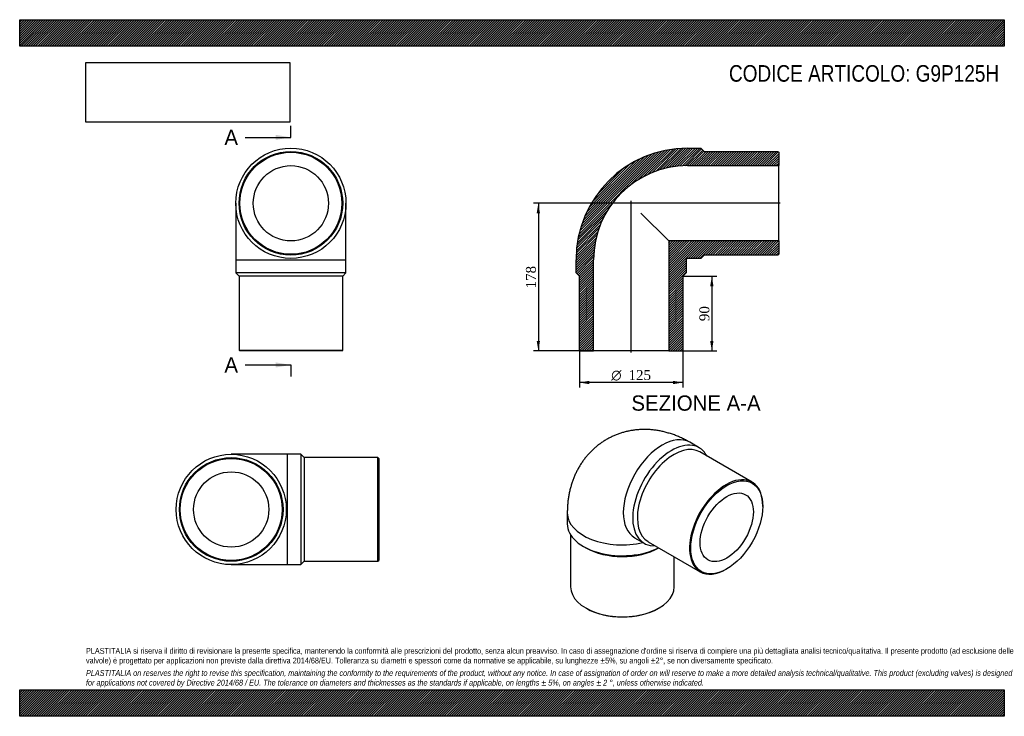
# Model space of a CAD drawing. Header units: millimetres. Extents: x 0 to 1188, y 0 to 840.
import ezdxf
from ezdxf.enums import TextEntityAlignment as Align
from ezdxf.lldxf.tags import DXFTag

# ---------------------------------------------------------------- set-up
doc = ezdxf.new("R2010")
doc.units = ezdxf.units.MM
doc.header["$LTSCALE"] = 4
for name, color, linetype in [('Default', 7, 'Continuous'), ('DV4_Default', 7, 'Continuous'), ('G9P125H', 7, 'Continuous')]:
    doc.layers.add(name, color=color, linetype=linetype)
doc.styles.add('SEACAD_Solid_Edge_ANSI', font='seans.ttf')
doc.styles.add('SEACAD_Solid_Edge_ANSI1_Symbols', font='semeca1.ttf')
doc.styles.add('SEACAD_Times_New_Roman', font='times.ttf')
tags = doc.linetypes.add('CENTER2', pattern=[28.575, 19.05, -3.175, 3.175, -3.175]).pattern_tags.tags
tags[10:11] = [DXFTag(74, 4), DXFTag(75, 0), DXFTag(340, '0'), DXFTag(46, 0.0), DXFTag(50, 0.0), DXFTag(44, 0.0), DXFTag(45, 0.0)]
tags[8:9] = [DXFTag(74, 4), DXFTag(75, 0), DXFTag(340, '0'), DXFTag(46, 0.0), DXFTag(50, 0.0), DXFTag(44, 0.0), DXFTag(45, 0.0)]
tags[6:7] = [DXFTag(74, 4), DXFTag(75, 0), DXFTag(340, '0'), DXFTag(46, 0.0), DXFTag(50, 0.0), DXFTag(44, 0.0), DXFTag(45, 0.0)]
tags[4:5] = [DXFTag(74, 4), DXFTag(75, 0), DXFTag(340, '0'), DXFTag(46, 0.0), DXFTag(50, 0.0), DXFTag(44, 0.0), DXFTag(45, 0.0)]
doc.dimstyles.new('ANSImm', dxfattribs={"dimtxt": 12, "dimasz": 12, "dimexe": 6, "dimexo": 0, "dimgap": 3, "dimtad": 1, "dimdsep": 46, "dimtxsty": 'SEACAD_Times_New_Roman', "dimblk1": '_SE_FILLED', "dimblk2": '_SE_FILLED', "dimsah": 1, "dimcen": 6, "dimazin": 0, "dimtfac": 0.85, "dimtdec": 3, "dimtofl": 0, "dimtmove": 0, "dimatfit": 3, "dimfxl": 1, "dimarcsym": 0})
picture_1 = doc.add_image_def('image1.jpg', size_in_pixel=(4302, 1260))

# ---------------------------------------------------------------- blocks, each defined once
blk = doc.blocks.new('SE')
at = {"layer": 'G9P125H', "color": 7, "linetype": 'Continuous'}
for p, q in [((260.7, 618.6), (260.7, 550.6)), ((393.7, 550.6), (393.7, 618.6)), ((260.7, 550.6), (393.7, 550.6)), ((260.7, 550.6), (260.7, 534.6)), ((393.7, 534.6), (393.7, 550.6)), ((393.7, 534.6), (260.7, 534.6)), ((260.7, 534.6), (264.7, 530.6)), ((389.7, 530.6), (264.7, 530.6)), ((264.7, 530.6), (264.7, 441.6)), ((389.7, 530.6), (393.7, 534.6)), ((389.7, 441.6), (389.7, 530.6)), ((264.7, 441.6), (389.7, 441.6)), ((264.7, 441.6), (265.7, 440.6)), ((388.7, 440.6), (265.7, 440.6)), ((388.7, 440.6), (389.7, 441.6))]:
    blk.add_line(p, q, dxfattribs=at)
for radius in [66.5, 62.5, 61.5, 45.4]:
    blk.add_circle((327.2, 618.6), radius, dxfattribs=at)
blk = doc.blocks.new('SE1')
at = {"layer": 'G9P125H', "color": 7, "linetype": 'Continuous'}
for p, q in [((819.9, 323.9), (808.5, 330.4)), ((883.6, 282.5), (820.7, 318.8)), ((896.6, 253), (896.6, 253.8)), ((660.7, 245.1), (660.7, 232)), ((664.7, 218.9), (664.7, 156.1)), ((742, 215.2), (753.4, 208.7)), ((680.2, 204.9), (683, 203.2)), ((758.2, 210.5), (821.1, 174.2)), ((789.7, 156.1), (789.7, 192.3)), ((852.4, 177.3), (853.1, 177.7)), ((683, 130.6), (683.7, 130.1)), ((770.7, 130.1), (771.4, 130.6))]:
    blk.add_line(p, q, dxfattribs=at)
for centre, major_axis, start_param, end_param in [((775.3, 272.8), (-33.2, -57.6), 3.141593, 6.283185), ((786.6, 266.3), (33.2, 57.6), 0, 3.490199), ((789.4, 264.7), (31.2, 54.1), 0, 3.141593), ((786.6, 266.3), (33.2, 57.6), 5.934579, 6.283185), ((852.4, 228.3), (-31.2, -54.1), 2.356194, 6.283185), ((727.2, 245.1), (-66.5, 0), 0.000004, 1.953762), ((727.2, 232), (66.5, 0), 3.141593, 5.431749), ((727.2, 228.7), (62.5, 0), 3.926991, 5.491574), ((852.4, 228.3), (-31.2, -54.1), 0, 0.785398), ((727.2, 156.1), (-62.5, 0), 0, 3.141593), ((727.2, 155.3), (61.5, 0), 3.926991, 5.497787)]:
    blk.add_ellipse(centre, major_axis=major_axis, ratio=0.57735, start_param=start_param, end_param=end_param, dxfattribs=at)
for major_axis in [(30.7, 53.3), (22.7, 39.3)]:
    blk.add_ellipse((853.1, 227.9), major_axis=major_axis, ratio=0.57735, dxfattribs=at)
blk.add_open_spline([(808.5, 330.4), (807.5, 331), (805.1, 332.4), (800.8, 334.6), (796, 336.8), (791.2, 338.8), (786.3, 340.5), (781.4, 342), (776.6, 343.3), (771.7, 344.3), (766.8, 345.1), (762, 345.6), (757.2, 345.9), (752.4, 345.9), (747.7, 345.7), (743.1, 345.3), (738.5, 344.7), (733.9, 343.8), (729.5, 342.7), (725.1, 341.4), (720.9, 339.9), (716.7, 338.2), (712.7, 336.3), (708.7, 334.2), (704.9, 331.9), (701.2, 329.4), (697.6, 326.8), (694.2, 324), (690.9, 321), (687.8, 317.8), (684.8, 314.5), (682, 311.1), (679.3, 307.5), (676.8, 303.8), (674.5, 299.9), (672.3, 296), (670.3, 291.8), (668.5, 287.6), (666.9, 283.3), (665.5, 278.8), (664.2, 274.3), (663.1, 269.6), (662.2, 264.8), (661.5, 259.9), (661.1, 255), (660.8, 249.9), (660.7, 246.8), (660.7, 245.1)], degree=3, knots=[0, 0, 0, 0, 0.016101, 0.041271, 0.066361, 0.091227, 0.115832, 0.140153, 0.164177, 0.187898, 0.211323, 0.234462, 0.257329, 0.279943, 0.302323, 0.324487, 0.346457, 0.36825, 0.389885, 0.411381, 0.432755, 0.454023, 0.475203, 0.49631, 0.517361, 0.538369, 0.559348, 0.580314, 0.601285, 0.622276, 0.643307, 0.664396, 0.685562, 0.706827, 0.72821, 0.749734, 0.771422, 0.793296, 0.815378, 0.837691, 0.860253, 0.88308, 0.906186, 0.929574, 0.953243, 0.977182, 1, 1, 1, 1], dxfattribs=at)
blk = doc.blocks.new('SE2')
at = {"layer": 'G9P125H', "color": 7, "linetype": 'Continuous'}
for p, q in [((323.2, 315.9), (255.2, 315.9)), ((323.2, 182.9), (323.2, 315.9)), ((339.2, 315.9), (323.2, 315.9)), ((339.2, 315.9), (339.2, 182.9)), ((343.2, 311.9), (339.2, 315.9)), ((343.2, 311.9), (343.2, 186.9)), ((432.2, 311.9), (343.2, 311.9)), ((432.2, 186.9), (432.2, 311.9)), ((433.2, 310.9), (432.2, 311.9)), ((433.2, 310.9), (433.2, 187.9)), ((255.2, 182.9), (323.2, 182.9)), ((323.2, 182.9), (339.2, 182.9)), ((339.2, 182.9), (343.2, 186.9)), ((343.2, 186.9), (432.2, 186.9)), ((432.2, 186.9), (433.2, 187.9))]:
    blk.add_line(p, q, dxfattribs=at)
for radius in [66.5, 62.5, 61.5, 45.4]:
    blk.add_circle((255.2, 249.4), radius, dxfattribs=at)
blk = doc.blocks.new('SE4')
at = {"color": 7, "linetype": 'Continuous', "style": 'SEACAD_Solid_Edge_ANSI'}
blk.add_text('A', height=18.4, dxfattribs=at).set_placement((247, 707.3), align=Align.TOP_LEFT)
blk = doc.blocks.new('SE5')
at = {"color": 7, "linetype": 'Continuous', "style": 'SEACAD_Solid_Edge_ANSI'}
blk.add_text('A', height=18.4, dxfattribs=at).set_placement((247, 432.9), align=Align.TOP_LEFT)
blk = doc.blocks.new('SEANNOT_GROUP')
at = {"linetype": 'Continuous'}
blk.add_hatch(color=7, dxfattribs=at).paths.add_polyline_path([(308.8, 695.1), (327.2, 698.1), (308.8, 701.2)])
at = {"color": 7, "linetype": 'Continuous'}
blk.add_lwpolyline([(272, 698.1), (327.2, 698.1)], dxfattribs=at)
blk = doc.blocks.new('SEANNOT_GROUP1')
at = {"linetype": 'Continuous'}
blk.add_hatch(color=7, dxfattribs=at).paths.add_polyline_path([(308.8, 420.6), (327.2, 423.7), (308.8, 426.8)])
at = {"color": 7, "linetype": 'Continuous'}
blk.add_lwpolyline([(272, 423.7), (327.2, 423.7)], dxfattribs=at)
blk = doc.blocks.new('SE3')
at = {"layer": 'Default', "color": 7, "linetype": 'CENTER2'}
for p, q in [((327.2, 698.1), (327.2, 711.9)), ((327.2, 423.7), (327.2, 409.9))]:
    blk.add_line(p, q, dxfattribs=at)
at = {"layer": 'Default', "color": 7, "linetype": 'CENTER2', "const_width": 0.0001}
blk.add_lwpolyline([(327.2, 698.1), (327.2, 423.7)], dxfattribs=at)
at = {"layer": 'Default'}
for name in ['SE4', 'SEANNOT_GROUP', 'SE5', 'SEANNOT_GROUP1']:
    blk.add_blockref(name, (0, 0), dxfattribs=at)
blk = doc.blocks.new('SE6')
at = {"layer": 'G9P125H', "linetype": 'Continuous'}
h = blk.add_hatch(dxfattribs=at)
h.set_pattern_fill('LINE', scale=0.629921, angle=45, style=0)
edge = h.paths.add_edge_path()
edge.add_line((914.8, 681.1), (825.8, 681.1))
edge.add_line((825.8, 681.1), (821.8, 685.1))
edge.add_line((821.8, 685.1), (805.8, 685.1))
edge.add_arc((805.8, 550.6), 134.5, 90, 180)
edge.add_line((671.3, 550.6), (671.3, 534.6))
edge.add_line((671.3, 534.6), (675.3, 530.6))
edge.add_line((675.3, 530.6), (675.3, 441.6))
edge.add_line((675.3, 441.6), (676.3, 440.6))
edge.add_line((676.3, 440.6), (692.4, 440.6))
edge.add_line((692.4, 440.6), (692.4, 550.6))
edge.add_arc((805.8, 550.6), 113.4, 90, 180, ccw=False)
edge.add_line((805.8, 664), (915.8, 664))
edge.add_line((915.8, 664), (915.8, 680.1))
edge.add_line((915.8, 680.1), (914.8, 681.1))
h = blk.add_hatch(dxfattribs=at)
h.set_pattern_fill('LINE', scale=0.629921, angle=45, style=0)
edge = h.paths.add_edge_path()
edge.add_line((915.8, 557.1), (915.8, 573.2))
edge.add_line((915.8, 573.2), (783.2, 573.2))
edge.add_line((783.2, 573.2), (783.2, 440.6))
edge.add_line((783.2, 440.6), (799.3, 440.6))
edge.add_line((799.3, 440.6), (800.3, 441.6))
edge.add_line((800.3, 441.6), (800.3, 530.6))
edge.add_line((800.3, 530.6), (804.3, 534.6))
edge.add_line((804.3, 534.6), (804.3, 550.6))
edge.add_arc((805.8, 550.6), 1.5, 90, 180, ccw=False)
edge.add_line((805.8, 552.1), (821.8, 552.1))
edge.add_line((821.8, 552.1), (825.8, 556.1))
edge.add_line((825.8, 556.1), (914.8, 556.1))
edge.add_line((914.8, 556.1), (915.8, 557.1))
at = {"layer": 'DV4_Default', "color": 7, "linetype": 'CENTER2'}
for p, q in [((917.5, 618.6), (734.7, 618.6)), ((737.8, 438.8), (737.8, 621.7))]:
    blk.add_line(p, q, dxfattribs=at)
at = {"layer": 'G9P125H', "color": 7, "linetype": 'Continuous'}
for p, q in [((805.8, 685.1), (821.8, 685.1)), ((821.8, 685.1), (825.8, 681.1)), ((825.8, 681.1), (914.8, 681.1)), ((914.8, 681.1), (915.8, 680.1)), ((915.8, 680.1), (915.8, 664)), ((805.8, 664), (915.8, 664)), ((915.8, 573.2), (915.8, 664)), ((749.4, 606.9), (783.2, 573.2)), ((915.8, 573.2), (783.2, 573.2)), ((783.2, 573.2), (783.2, 440.6)), ((915.8, 573.2), (915.8, 557.1)), ((671.3, 534.6), (671.3, 550.6)), ((692.4, 440.6), (692.4, 550.6)), ((804.3, 550.6), (804.3, 534.6)), ((821.8, 552.1), (805.8, 552.1)), ((825.8, 556.1), (821.8, 552.1)), ((914.8, 556.1), (825.8, 556.1)), ((915.8, 557.1), (914.8, 556.1)), ((675.3, 530.6), (671.3, 534.6)), ((675.3, 441.6), (675.3, 530.6)), ((804.3, 534.6), (800.3, 530.6)), ((800.3, 530.6), (800.3, 441.6)), ((676.3, 440.6), (675.3, 441.6)), ((676.3, 440.6), (692.4, 440.6)), ((783.2, 440.6), (692.4, 440.6)), ((783.2, 440.6), (799.3, 440.6)), ((800.3, 441.6), (799.3, 440.6))]:
    blk.add_line(p, q, dxfattribs=at)
for radius in [134.5, 113.4, 1.5]:
    blk.add_arc((805.8, 550.6), radius, 90, 180, dxfattribs=at)
blk = doc.blocks.new('GDimGGroup')
at = {"layer": 'Default', "linetype": 'Continuous'}
for points in [[(687.3, 400.5), (687.3, 404.5), (675.3, 402.5)], [(788.3, 400.5), (800.3, 402.5), (788.3, 404.5)]]:
    blk.add_hatch(color=7, dxfattribs=at).paths.add_polyline_path(points)
at = {"layer": 'Default', "color": 7, "linetype": 'Continuous'}
for p, q in [((675.3, 441.6), (675.3, 396.5)), ((800.3, 441.6), (800.3, 396.5)), ((800.3, 402.5), (675.3, 402.5))]:
    blk.add_line(p, q, dxfattribs=at)
for s, style, p in [('O', 'SEACAD_Solid_Edge_ANSI1_Symbols', (713.7, 417.5)), ('125', 'SEACAD_Times_New_Roman', (734.6, 417.5))]:
    blk.add_text(s, height=12, dxfattribs=dict(at, style=style)).set_placement(p, align=Align.TOP_LEFT)
blk = doc.blocks.new('DMBLK151')
at = {"layer": 'Default', "linetype": 'Continuous'}
for points in [[(837.1, 518.6), (835.1, 530.6), (833.1, 518.6)], [(837.1, 452.6), (833.1, 452.6), (835.1, 440.6)]]:
    blk.add_hatch(color=7, dxfattribs=at).paths.add_polyline_path(points)
at = {"layer": 'Default', "color": 7, "linetype": 'Continuous'}
for p, q in [((800.3, 530.6), (841.1, 530.6)), ((835.1, 530.6), (835.1, 440.6)), ((783.2, 440.6), (841.1, 440.6))]:
    blk.add_line(p, q, dxfattribs=at)
at = {"layer": 'Default', "color": 7, "linetype": 'Continuous', "style": 'SEACAD_Times_New_Roman'}
blk.add_text('90', height=12, rotation=90, dxfattribs=at).set_placement((820.1, 476.5), align=Align.TOP_LEFT)
blk = doc.blocks.new('_SE_FILLED')
at = {"color": 0}
blk.add_line((0, 0), (-1, 0), dxfattribs=at)
blk.add_solid([(0, 0), (-1, -0.1665), (-1, 0.1665), (0, 0)], dxfattribs=at)
blk = doc.blocks.new('DMBLK152')
at = {"layer": 'Default', "linetype": 'Continuous'}
for points in [[(623.8, 606.6), (627.8, 606.6), (625.8, 618.6)], [(623.8, 452.6), (625.8, 440.6), (627.8, 452.6)]]:
    blk.add_hatch(color=7, dxfattribs=at).paths.add_polyline_path(points)
at = {"layer": 'Default', "color": 7, "linetype": 'Continuous'}
for p, q in [((737.8, 618.6), (619.8, 618.6)), ((625.8, 618.6), (625.8, 440.6)), ((692.4, 440.6), (619.8, 440.6))]:
    blk.add_line(p, q, dxfattribs=at)
at = {"layer": 'Default', "color": 7, "linetype": 'Continuous', "style": 'SEACAD_Times_New_Roman'}
blk.add_text('178', height=12, rotation=90, dxfattribs=at).set_placement((610.8, 515.9), align=Align.TOP_LEFT)

msp = doc.modelspace()

# ---------------------------------------------------------------- hatches: boundary and pattern name
at = {"layer": 'Default', "linetype": 'Continuous'}
h = msp.add_hatch(dxfattribs=at)
h.set_pattern_fill('LINE', scale=0.629921, angle=45, style=0)
h.paths.add_polyline_path([(1188, 808), (1188, 840), (0, 840), (0, 808)])
for points in [[(1188, 808), (1188, 840), (0, 840), (0, 808)], [(1188, 0), (1188, 32), (0, 32), (0, 0)]]:
    msp.add_hatch(color=7, dxfattribs=at).paths.add_polyline_path(points)
h = msp.add_hatch(dxfattribs=at)
h.set_pattern_fill('LINE', scale=0.629921, angle=45, style=0)
h.paths.add_polyline_path([(1188, 0), (1188, 32), (0, 32), (0, 0)])

# ---------------------------------------------------------------- linework, layer by layer
at = {"layer": 'Default', "color": 7, "linetype": 'Continuous'}
for p, q in [((0, 840), (1188, 840)), ((0, 808), (0, 840)), ((1188, 840), (1188, 808)), ((1188, 808), (0, 808)), ((0, 32), (1188, 32)), ((0, 0), (0, 32)), ((1188, 32), (1188, 0)), ((1188, 0), (0, 0))]:
    msp.add_line(p, q, dxfattribs=at)

# ---------------------------------------------------------------- block references
at = {"layer": 'Default'}
for name in ['SE3', 'SE', 'SE6', 'GDimGGroup', 'SE1', 'SE2']:
    msp.add_blockref(name, (0, 0), dxfattribs=at)

# ---------------------------------------------------------------- texts
at = {"layer": 'Default', "color": 7, "linetype": 'Continuous', "style": 'SEACAD_Solid_Edge_ANSI'}
msp.add_text('SEZIONE A-A', height=18.4, dxfattribs=at).set_placement((738.114, 386.922), align=Align.TOP_LEFT)
at = {"layer": 'Default', "attachment_point": 1}
for s, insert, char_height, width in [('{\\fArial Narrow|b0||i0||c0|p34;\\C7;\\H20.;\\W1.;CODICE ARTICOLO: G9P125H}', (855.809, 785.241), 20, 329.05551), ("{\\fArial Narrow|b0||i0||c0|p34;\\C7;\\H7.;\\W1.;PLASTITALIA si riserva il diritto di revisionare la presente specifica, mantenendo la conformità alle prescrizioni del prodotto, senza alcun preavviso. In caso di assegnazione d'ordine si riserva di compiere una più dettagliata analisi tecnico/qualitativa. Il presente prodotto (ad esclusione delle \\P}{\\fArial Narrow|b0||i0||c0|p34;\\C7;\\H7.;\\W1.;valvole) è progettato per applicazioni non previste dalla direttiva 2014/68/EU. Tolleranza su diametri e spessori come da normative se applicabile, su lunghezze ±5%, su angoli ±2°, se non diversamente specificato.\\P}{\\fArial Narrow|b0||i0||c0|p34;\\C7;\\H2.;\\W1.;   \\P}{\\fArial Narrow|b0||i1||c0|p34;\\C7;\\H7.;\\W1.;PLASTITALIA on reserves the right to revise this specification, maintaining the conformity to the requirements of the product, without any notice. In case of assignation of order on will reserve to make a more detailed analysis technical/qualitative. This product (excluding valves) is designed \\P}{\\fArial Narrow|b0||i1||c0|p34;\\C7;\\H7.;\\W1.;for applications not covered by Directive 2014/68 / EU. The tolerance on diameters and thicknesses as the standards if applicable, on lengths ± 5%, on angles ± 2 °, unless otherwise indicated.\\P}", (80, 82.409), 7, 1028)]:
    msp.add_mtext(s, dxfattribs=dict(at, insert=insert, char_height=char_height, width=width))

# ---------------------------------------------------------------- dimensions: what is measured, and where the dimension line sits
at = {"layer": 'Default', "color": 7, "linetype": 'Continuous'}
for base, p1, p2, picture, middle in [((608.555, 461.97), (737.764, 618.594), (692.364, 440.594), 'DMBLK152', (625.803, 529.594)), ((835.065, 440.594), (800.264, 530.594), (783.164, 440.594), 'DMBLK151', (835.065, 485.594))]:
    dim = msp.add_linear_dim(base=base, p1=p1, p2=p2, angle=90, text='\\A1;<>', dimstyle='ANSImm', dxfattribs=at)
    dim.commit()
    dim.dimension.update_dxf_attribs({"geometry": picture, "text_midpoint": middle, "dimtype": 160})

# ---------------------------------------------------------------- pictures from other files: only their frames are drawn
image = msp.add_image(picture_1, insert=(80, 716.413), size_in_units=(245.829, 72))
image.dxf.flags = 7

doc.saveas('drawing.dxf')
